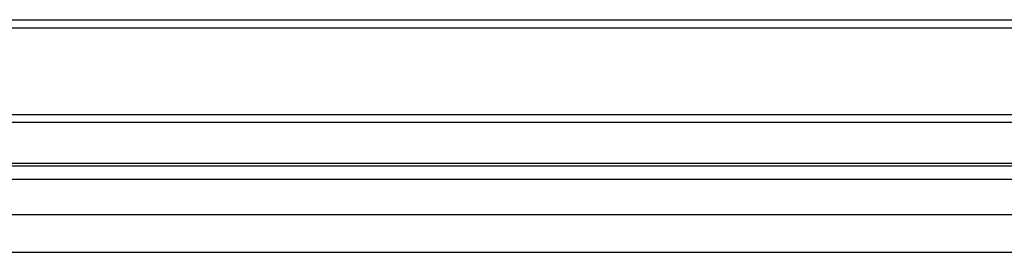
# Model space of a CAD drawing. Header units: millimetres. Extents: x 3883.33 to 3884.47, y 1890 to 1890.07.
# Tile 3 of 8: x 3884.1622 to 3884.3162, y 1890.0134 to 1890.0498. Entities that reach past the tile are written whole.
import ezdxf

# ---------------------------------------------------------------- set-up
doc = ezdxf.new("R2010")
doc.units = ezdxf.units.MM
doc.layers.add('SANINDUSA', color=3, linetype='Continuous')

msp = doc.modelspace()

# ---------------------------------------------------------------- linework, layer by layer
at = {"layer": 'SANINDUSA'}
for points in [[(3883.83261, 1890.04982), (3883.83261, 1890.04982), (3884.38119, 1890.04982), (3884.38119, 1890.04982)], [(3883.83345, 1890.04855), (3883.83345, 1890.04855), (3884.38119, 1890.04855), (3884.38119, 1890.04855)], [(3884.38119, 1890.03374), (3884.38119, 1890.03374), (3883.85462, 1890.03374), (3883.85462, 1890.03374)], [(3883.90965, 1890.03501), (3883.90965, 1890.03501), (3884.38119, 1890.03501), (3884.38119, 1890.03501)], [(3883.85462, 1890.02739), (3883.85462, 1890.02739), (3884.38119, 1890.02739), (3884.38119, 1890.02739)], [(3883.90965, 1890.02697), (3883.90965, 1890.02697), (3884.38119, 1890.02697), (3884.38119, 1890.02697)], [(3883.90965, 1890.02485), (3883.90965, 1890.02485), (3884.38119, 1890.02485), (3884.38119, 1890.02485)], [(3883.90965, 1890.02485), (3883.90965, 1890.02485), (3884.38119, 1890.02485), (3884.38119, 1890.02485)], [(3883.8597, 1890.01935), (3883.8597, 1890.01935), (3884.38204, 1890.01935), (3884.38204, 1890.01935)], [(3883.40974, 1890.01342), (3883.40974, 1890.01342), (3884.38204, 1890.01342), (3884.38204, 1890.01342)]]:
    msp.add_open_spline(points, degree=3, dxfattribs=at)

doc.saveas('drawing.dxf')
